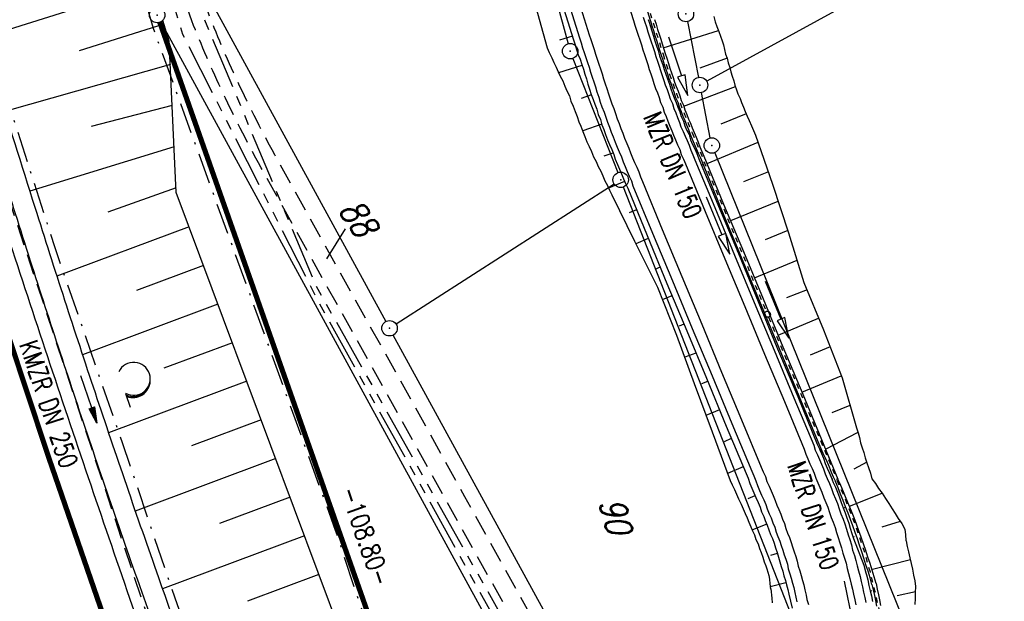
# Model space of a CAD drawing. Extents: x 447258 to 447844, y 441190 to 442763.
# Tile 53 of 123: x 447552 to 447648, y 441687 to 441744. Entities that reach past the tile are written whole.
import ezdxf
from ezdxf.enums import TextEntityAlignment as Align

# ---------------------------------------------------------------- set-up
doc = ezdxf.new("R2010")
doc.units = 0
doc.header["$LTSCALE"] = 2
doc.header["$MEASUREMENT"] = 0
for name, pattern in [('AUSGEZOGEN', [0]), ('BAB-FM2', [2.6, 1.5, -0.5, 0.1, -0.5]), ('GESTRICH-X2', [1.5, 1, -0.5]), ('PHANTOMX2', [5, 2.5, -0.5, 0.5, -0.5, 0.5, -0.5]), ('STRICHLINIEX2', [0.5, 0.25, -0.25])]:
    doc.linetypes.add(name, pattern=pattern)
doc.layers.get('0').update_dxf_attribs({"linetype": 'AUSGEZOGEN'})
for name, color, linetype in [('207-ABSTAND', 8, 'AUSGEZOGEN'), ('207-FLSTNR', 8, 'AUSGEZOGEN'), ('207-GRENZL', 8, 'AUSGEZOGEN'), ('207-GRENZL-BAB', 7, 'AUSGEZOGEN'), ('207-GRENZP', 8, 'AUSGEZOGEN'), ('207-GRENZP-BAB', 7, 'AUSGEZOGEN'), ('BAB_FM', 5, 'BAB-FM2'), ('BOESCHG', 250, 'AUSGEZOGEN'), ('DB-Wegboeschungen', 15, 'CONTINUOUS'), ('DB-Wege', 15, 'CONTINUOUS'), ('DB-Wegleitungen', 15, 'CONTINUOUS'), ('FBRTOP', 250, 'AUSGEZOGEN'), ('KANAL', 7, 'GESTRICH-X2'), ('Lichtwellenleiter COLT', 46, 'PHANTOMX2'), ('Lichtwellenleiter GLH', 46, 'PHANTOMX2'), ('MULDE', 250, 'AUSGEZOGEN'), ('PFEIL', 7, 'CONTINUOUS'), ('PFEILTOP', 200, 'AUSGEZOGEN'), ('TEXTO', 4, 'CONTINUOUS'), ('WALD', 8, 'AUSGEZOGEN'), ('WEG', 250, 'GESTRICH-X2')]:
    doc.layers.add(name, color=color, linetype=linetype)
doc.styles.add('ROMANS', font='romans.shx', dxfattribs={"width": 0.8})

# ---------------------------------------------------------------- blocks, each defined once
blk = doc.blocks.new('GST')
at = {"color": 0}
blk.add_circle((0, 0), 0.75, dxfattribs=at)
blk.add_point((0, 0), dxfattribs=at)
blk = doc.blocks.new('LW')
at = {"color": 0}
blk.add_line((1.183, 0.003), (2.575, 0.003), dxfattribs=at)
for centre, radius, start, end in [((0.065, 1.189), 1.6, 312.72017, 226.72491), ((0.169, 1.08), 1.681, 321.19916, 68.98443), ((0.083, 1.129), 1.668, 319.29157, 65.21007)]:
    blk.add_arc(centre, radius, start, end, dxfattribs=at)
blk = doc.blocks.new('PFEIL2')
at = {"color": 0}
for p, q in [((0.88, 0.002), (-2.401, -0.012)), ((0.881, -0.271), (0.879, 0.276)), ((0.879, 0.276), (2.429, 0.009)), ((0.911, 0.27), (0.879, 0.265)), ((0.965, 0.261), (0.879, 0.246)), ((1.019, 0.252), (0.879, 0.228)), ((1.073, 0.242), (0.879, 0.209)), ((1.127, 0.233), (0.879, 0.191)), ((1.181, 0.224), (0.879, 0.172)), ((1.235, 0.214), (0.879, 0.154)), ((1.289, 0.205), (0.879, 0.135)), ((1.343, 0.196), (0.879, 0.117)), ((1.397, 0.187), (0.879, 0.098)), ((1.451, 0.177), (0.879, 0.08)), ((1.505, 0.168), (0.879, 0.061)), ((1.559, 0.159), (0.88, 0.043)), ((1.613, 0.149), (0.88, 0.024)), ((1.668, 0.14), (0.88, 0.006)), ((1.722, 0.131), (0.88, -0.013)), ((1.776, 0.121), (0.88, -0.031)), ((1.83, 0.112), (0.88, -0.05)), ((1.884, 0.103), (0.88, -0.068)), ((1.938, 0.094), (0.88, -0.087)), ((1.992, 0.084), (0.88, -0.105)), ((2.046, 0.075), (0.88, -0.124)), ((2.1, 0.066), (0.88, -0.142)), ((2.154, 0.056), (0.88, -0.161)), ((2.208, 0.047), (0.88, -0.179)), ((2.262, 0.038), (0.881, -0.198)), ((2.316, 0.029), (0.881, -0.216)), ((2.37, 0.019), (0.881, -0.235)), ((2.424, 0.01), (0.881, -0.253)), ((2.429, 0.009), (0.881, -0.271))]:
    blk.add_line(p, q, dxfattribs=at)

msp = doc.modelspace()

# ---------------------------------------------------------------- hatches: boundary and pattern name
at = {"layer": 'PFEILTOP'}
h = msp.add_hatch(dxfattribs=at)
h.set_pattern_fill('_USER', color=256, scale=1.5, angle=45, style=0, pattern_type=0)
h.set_pattern_definition([(329.237, (447424.7137, 441994.7568), (0.7672323, 1.2889355), [])])
edge = h.paths.add_edge_path()
edge.add_line((447554.689, 441513.768), (447547.504, 441545.104))
edge.add_line((447547.504, 441545.104), (447537.107, 441587.415))
edge.add_line((447537.107, 441587.415), (447530.255, 441607.806))
edge.add_line((447530.255, 441607.806), (447521.935, 441632.16))
edge.add_line((447521.935, 441632.16), (447521.172, 441636.995))
edge.add_line((447521.172, 441636.995), (447519.605, 441643.372))
edge.add_line((447519.605, 441643.372), (447515.335, 441649.099))
edge.add_line((447515.335, 441649.099), (447507.515, 441678.184))
edge.add_line((447507.515, 441678.184), (447498.583, 441711.54))
edge.add_line((447498.583, 441711.54), (447488.289, 441750.317))
edge.add_line((447488.289, 441750.317), (447482.131, 441773.305))
edge.add_line((447482.131, 441773.305), (447471.266, 441814.433))
edge.add_line((447471.266, 441814.433), (447463.339, 441844.985))
edge.add_line((447463.339, 441844.985), (447457.856, 441865.942))
edge.add_line((447457.856, 441865.942), (447449.55, 441897.966))
edge.add_line((447449.55, 441897.966), (447433.166, 441961.446))
edge.add_line((447433.166, 441961.446), (447421.147, 442008.815))
edge.add_line((447421.147, 442008.815), (447419.891, 442013.788))
edge.add_line((447553.909, 441513.59), (447546.726, 441544.92))
edge.add_line((447546.726, 441544.92), (447536.339, 441587.191))
edge.add_line((447536.339, 441587.191), (447529.497, 441607.55))
edge.add_line((447529.497, 441607.55), (447521.155, 441631.966))
edge.add_line((447521.155, 441631.966), (447520.388, 441636.837))
edge.add_line((447520.388, 441636.837), (447518.867, 441643.024))
edge.add_line((447518.867, 441643.024), (447514.603, 441648.743))
edge.add_line((447514.603, 441648.743), (447506.743, 441677.976))
edge.add_line((447506.743, 441677.976), (447497.811, 441711.334))
edge.add_line((447497.811, 441711.334), (447487.517, 441750.111))
edge.add_line((447487.517, 441750.111), (447481.357, 441773.099))
edge.add_line((447481.357, 441773.099), (447470.492, 441814.231))
edge.add_line((447470.492, 441814.231), (447462.565, 441844.783))
edge.add_line((447462.565, 441844.783), (447457.082, 441865.74))
edge.add_line((447457.082, 441865.74), (447448.776, 441897.766))
edge.add_line((447448.776, 441897.766), (447432.39, 441961.248))
edge.add_line((447432.39, 441961.248), (447420.371, 442008.619))
edge.add_line((447420.371, 442008.619), (447419.067, 442013.783))

# ---------------------------------------------------------------- linework, layer by layer
at = {"layer": '207-FLSTNR'}
msp.add_line((447584.027, 441723.46), (447582.213, 441720.547), dxfattribs=at)
at = {"layer": '207-GRENZL'}
for p, q in [((447591.817, 441792.476), (447605.664, 441741.404)), ((447667.392, 441764.229), (447619.107, 441737.76)), ((447571.02, 441745.472), (447587.98, 441714.458)), ((447566.159, 441743.532), (447608.681, 441665.649)), ((447617.235, 441743.554), (447618.305, 441738.135)), ((447606.134, 441739.981), (447610.486, 441728.898)), ((447619.456, 441732.266), (447618.594, 441736.663)), ((447619.881, 441730.834), (447638.29, 441685.216)), ((447610.13, 441727.794), (447588.971, 441714.205)), ((447628.186, 441683.778), (447611.034, 441727.502)), ((447613.14, 441668.428), (447588.699, 441713.142))]:
    msp.add_line(p, q, dxfattribs=at)
at = {"layer": '207-GRENZL-BAB', "const_width": 0.5, "flags": 128}
msp.add_lwpolyline([(447566.049, 441743.483), (447601.69, 441642.277)], dxfattribs=at)
at = {"layer": 'BAB_FM', "elevation": 15.129, "flags": 128}
msp.add_lwpolyline([(447495.608, 441989.275), (447492.293, 441976.643), (447492.44, 441971.852), (447495.348, 441948.145), (447498.998, 441937.054), (447501.326, 441922.454), (447509.29, 441889.856), (447510.301, 441876.486), (447512.857, 441865.442), (447515.001, 441855.801), (447519.865, 441845.371), (447521.425, 441840.839), (447525.398, 441827.34), (447530.83, 441809.898), (447533.224, 441799.43), (447533.657, 441792.659), (447538.399, 441778.609), (447541.349, 441768.637), (447548.322, 441745.151), (447555.832, 441721.726), (447562.39, 441702.712), (447567.73, 441687.005), (447575.29, 441665.95), (447584.842, 441638.924), (447591.148, 441623.505), (447599.743, 441602.561), (447607.765, 441581.002), (447619.878, 441553.225), (447633.446, 441519.415), (447646.254, 441491.919), (447655.195, 441472.268), (447661.578, 441458.302), (447669.128, 441454.308), (447671.761, 441453.641), (447675.656, 441448.302)], dxfattribs=at)
at = {"layer": 'BAB_FM', "flags": 128}
msp.add_lwpolyline([(447527.591, 441875.432), (447529.946, 441866.744), (447543.884, 441822.163), (447556.228, 441774.659), (447565.402, 441742.923), (447583.079, 441694.211), (447593.435, 441662.878), (447597.566, 441650.401), (447599.35, 441645.73), (447621.927, 441589.941), (447643.299, 441533.871), (447645.975, 441527.728), (447656.928, 441504.837), (447658.961, 441500.268), (447676.938, 441450.292), (447687.78, 441420.109), (447688.919, 441414.063), (447692.03, 441406.076), (447707.144, 441365.278)], dxfattribs=at)
at = {"layer": 'BOESCHG'}
for p, q in [((447565.247, 441747.134), (447548.817, 441741.959)), ((447566.449, 441743.319), (447558.222, 441740.728)), ((447567.02, 441740.6), (447567.019, 441740.6)), ((447567.076, 441739.401), (447551.024, 441734.816)), ((447567.262, 441735.405), (447559.399, 441733.375)), ((447567.448, 441731.41), (447553.437, 441727.104)), ((447567.634, 441727.414), (447561.007, 441725.072)), ((447568.898, 441723.639), (447556.066, 441718.846)), ((447570.298, 441719.892), (447563.799, 441717.465)), ((447571.697, 441716.145), (447558.549, 441711.234)), ((447573.097, 441712.398), (447566.453, 441709.916)), ((447574.497, 441708.651), (447561.083, 441703.641)), ((447575.896, 441704.904), (447569.133, 441702.378)), ((447577.296, 441701.157), (447563.671, 441696.067)), ((447578.695, 441697.409), (447571.84, 441694.849)), ((447580.095, 441693.662), (447566.312, 441688.514)), ((447581.495, 441689.915), (447574.571, 441687.329))]:
    msp.add_line(p, q, dxfattribs=at)
for points in [[(447490.874, 441774.634, 0.000732), (447503.191, 441735.269, 0.001058), (447504.239, 441731.961, 0.000049), (447527.037, 441660.553, 0.012987), (447548.526, 441598.847, 0.008782), (447584.24, 441509.076)], [(447505.968, 441733.072, 0.000005), (447506.375, 441731.761, 0.000001), (447528.372, 441660.974, 0.018969), (447550.06, 441599.512, 0.012778), (447587.97, 441510.52)]]:
    msp.add_lwpolyline(points, format="xyb", dxfattribs=at)
msp.add_lwpolyline([(447654.392, 441500.041), (447652.487, 441512.833), (447641.606, 441541.101), (447624.462, 441576.063), (447599.782, 441640.952), (447567.654, 441726.967), (447566.97, 441741.661), (447566.341, 441743.658)], dxfattribs=at)
at = {"layer": 'DB-Wegboeschungen', "linetype": 'Continuous'}
for p, q in [((447611.99, 441748.893), (447613.618, 441743.707)), ((447604.69, 441746.543), (447606.19, 441741.793)), ((447602.29, 441745.793), (447603.639, 441740.993)), ((447613.437, 441743.77), (447613.49, 441743.593)), ((447613.49, 441743.593), (447613.64, 441743.092)), ((447613.618, 441743.707), (447613.64, 441743.642)), ((447613.64, 441743.642), (447613.79, 441743.142)), ((447614.04, 441743.742), (447614.19, 441743.292)), ((447619.79, 441744.042), (447619.94, 441743.542)), ((447619.94, 441743.542), (447620.09, 441743.092)), ((447613.64, 441743.092), (447613.79, 441742.642)), ((447613.79, 441743.142), (447613.94, 441742.692)), ((447613.79, 441742.642), (447613.94, 441742.142)), ((447613.94, 441742.692), (447614.09, 441742.192)), ((447614.19, 441743.292), (447614.34, 441742.792)), ((447614.34, 441742.792), (447614.49, 441742.342)), ((447614.889, 441740.992), (447620.24, 441742.692)), ((447620.09, 441743.092), (447620.29, 441742.592)), ((447620.29, 441742.592), (447620.44, 441742.142)), ((447606.09, 441742.143), (447604.84, 441741.743)), ((447606.19, 441741.793), (447606.34, 441741.293)), ((447613.94, 441742.142), (447614.09, 441741.692)), ((447614.09, 441742.192), (447614.24, 441741.742)), ((447614.09, 441741.692), (447614.24, 441741.192)), ((447614.24, 441741.742), (447614.39, 441741.242)), ((447614.49, 441742.342), (447614.64, 441741.842)), ((447614.64, 441741.842), (447614.79, 441741.392)), ((447620.44, 441742.142), (447620.59, 441741.692)), ((447620.59, 441741.692), (447620.74, 441741.292)), ((447603.639, 441740.993), (447603.839, 441740.543)), ((447606.34, 441741.293), (447606.489, 441740.843)), ((447606.489, 441740.843), (447606.639, 441740.343)), ((447614.24, 441741.192), (447614.389, 441740.742)), ((447614.34, 441740.892), (447614.49, 441740.942)), ((447614.389, 441740.742), (447614.539, 441740.242)), ((447614.39, 441741.242), (447614.539, 441740.792)), ((447614.539, 441740.792), (447614.689, 441740.292)), ((447614.79, 441741.392), (447614.94, 441740.892)), ((447614.94, 441740.892), (447615.089, 441740.442)), ((447620.74, 441741.292), (447620.84, 441740.842)), ((447620.84, 441740.842), (447620.939, 441740.392)), ((447603.839, 441740.543), (447604.089, 441740.043)), ((447604.089, 441740.043), (447604.289, 441739.593)), ((447606.639, 441740.343), (447606.839, 441739.893)), ((447606.839, 441739.893), (447606.989, 441739.393)), ((447614.539, 441740.242), (447614.689, 441739.792)), ((447614.689, 441740.292), (447614.839, 441739.842)), ((447614.689, 441739.792), (447614.839, 441739.342)), ((447614.839, 441739.842), (447614.989, 441739.392)), ((447615.089, 441740.442), (447615.239, 441739.992)), ((447615.239, 441739.992), (447615.389, 441739.492)), ((447621.089, 441739.992), (447618.439, 441739.042)), ((447620.939, 441740.392), (447621.089, 441739.992)), ((447621.089, 441739.992), (447621.189, 441739.542)), ((447604.289, 441739.593), (447604.489, 441739.143)), ((447604.489, 441739.143), (447604.689, 441738.693)), ((447604.689, 441738.693), (447604.889, 441738.243)), ((447606.989, 441739.293), (447604.739, 441738.593)), ((447606.989, 441739.393), (447607.139, 441738.943)), ((447607.139, 441738.943), (447607.289, 441738.443)), ((447614.839, 441739.342), (447614.989, 441738.892)), ((447614.989, 441739.392), (447615.139, 441738.942)), ((447614.989, 441738.892), (447615.139, 441738.442)), ((447615.139, 441738.942), (447615.289, 441738.492)), ((447615.389, 441739.492), (447615.539, 441739.042)), ((447615.539, 441739.042), (447615.689, 441738.592)), ((447621.189, 441739.542), (447621.339, 441739.092)), ((447621.339, 441739.092), (447621.439, 441738.692)), ((447621.439, 441738.692), (447621.589, 441738.242)), ((447604.889, 441738.243), (447605.139, 441737.793)), ((447605.139, 441737.793), (447605.339, 441737.293)), ((447607.289, 441738.443), (447607.439, 441737.993)), ((447607.439, 441737.993), (447607.589, 441737.493)), ((447615.139, 441738.442), (447615.289, 441737.992)), ((447615.289, 441738.492), (447615.439, 441738.042)), ((447615.289, 441738.042), (447615.389, 441738.042)), ((447615.289, 441737.992), (447615.489, 441737.492)), ((447615.439, 441738.042), (447615.639, 441737.592)), ((447615.689, 441738.592), (447615.839, 441738.142)), ((447615.839, 441738.142), (447615.989, 441737.692)), ((447621.589, 441738.242), (447621.739, 441737.792)), ((447621.739, 441737.792), (447621.839, 441737.392)), ((447605.339, 441737.293), (447605.539, 441736.843)), ((447605.539, 441736.843), (447605.789, 441736.343)), ((447607.589, 441737.493), (447607.739, 441736.993)), ((447607.739, 441736.993), (447607.889, 441736.493)), ((447615.489, 441737.492), (447615.639, 441737.042)), ((447615.639, 441737.592), (447615.789, 441737.092)), ((447615.639, 441737.042), (447615.789, 441736.592)), ((447615.789, 441737.092), (447615.939, 441736.642)), ((447615.989, 441737.692), (447616.139, 441737.242)), ((447616.139, 441737.242), (447616.339, 441736.792)), ((447616.339, 441736.792), (447616.489, 441736.342)), ((447616.889, 441735.342), (447621.889, 441737.242)), ((447621.839, 441737.392), (447621.989, 441736.942)), ((447621.989, 441736.942), (447622.139, 441736.542)), ((447605.789, 441736.343), (447605.939, 441735.843)), ((447605.939, 441735.843), (447606.139, 441735.343)), ((447607.939, 441736.443), (447606.939, 441736.093)), ((447607.889, 441736.493), (447608.089, 441735.993)), ((447608.089, 441735.993), (447608.239, 441735.543)), ((447615.789, 441736.592), (447615.939, 441736.142)), ((447615.939, 441736.642), (447616.089, 441736.192)), ((447615.939, 441736.142), (447616.139, 441735.692)), ((447616.089, 441736.192), (447616.289, 441735.742)), ((447616.489, 441736.342), (447616.639, 441735.892)), ((447616.639, 441735.892), (447616.839, 441735.442)), ((447622.139, 441736.542), (447622.339, 441736.092)), ((447622.339, 441736.092), (447622.489, 441735.692)), ((447606.139, 441735.343), (447606.339, 441734.843)), ((447608.239, 441735.543), (447608.439, 441735.043)), ((447608.439, 441735.043), (447608.589, 441734.543)), ((447616.139, 441735.692), (447616.289, 441735.242)), ((447616.289, 441735.742), (447616.439, 441735.292)), ((447616.289, 441735.242), (447616.489, 441734.792)), ((447616.339, 441735.192), (447616.489, 441735.242)), ((447616.439, 441735.292), (447616.639, 441734.842)), ((447616.839, 441735.442), (447616.989, 441734.992)), ((447616.989, 441734.992), (447617.189, 441734.542)), ((447622.489, 441735.692), (447622.689, 441735.242)), ((447622.689, 441735.242), (447622.839, 441734.842)), ((447606.339, 441734.843), (447606.539, 441734.343)), ((447606.539, 441734.343), (447606.689, 441733.843)), ((447608.589, 441734.543), (447608.789, 441734.043)), ((447608.789, 441734.043), (447608.939, 441733.543)), ((447616.489, 441734.792), (447616.639, 441734.342)), ((447616.639, 441734.842), (447616.789, 441734.392)), ((447616.639, 441734.342), (447616.839, 441733.892)), ((447616.789, 441734.392), (447616.989, 441733.942)), ((447616.989, 441733.942), (447617.139, 441733.542)), ((447617.189, 441734.542), (447617.339, 441734.092)), ((447617.339, 441734.092), (447617.539, 441733.692)), ((447622.939, 441734.592), (447620.489, 441733.592)), ((447622.839, 441734.842), (447623.039, 441734.392)), ((447623.039, 441734.392), (447623.239, 441733.942)), ((447623.239, 441733.942), (447623.439, 441733.442)), ((447606.689, 441733.843), (447606.889, 441733.393)), ((447606.889, 441733.393), (447607.089, 441732.893)), ((447608.939, 441733.593), (447607.089, 441732.943)), ((447608.939, 441733.543), (447609.139, 441733.093)), ((447609.139, 441733.093), (447609.289, 441732.593)), ((447616.839, 441733.892), (447616.989, 441733.442)), ((447616.989, 441733.442), (447617.189, 441732.992)), ((447617.139, 441733.542), (447617.339, 441733.092)), ((447617.189, 441732.992), (447617.389, 441732.592)), ((447617.339, 441733.092), (447617.489, 441732.642)), ((447617.539, 441733.692), (447617.689, 441733.242)), ((447617.689, 441733.242), (447617.889, 441732.792)), ((447623.439, 441733.442), (447623.639, 441732.992)), ((447623.639, 441732.992), (447623.839, 441732.542)), ((447607.089, 441732.893), (447607.289, 441732.393)), ((447607.289, 441732.393), (447607.489, 441731.893)), ((447609.289, 441732.593), (447609.489, 441732.093)), ((447609.489, 441732.093), (447609.689, 441731.643)), ((447617.389, 441732.592), (447617.539, 441732.092)), ((447617.439, 441732.392), (447617.489, 441732.442)), ((447617.489, 441732.642), (447617.689, 441732.142)), ((447617.539, 441732.092), (447617.739, 441731.642)), ((447617.689, 441732.142), (447617.889, 441731.692)), ((447617.889, 441732.792), (447618.089, 441732.342)), ((447618.089, 441732.342), (447618.289, 441731.842)), ((447623.839, 441732.542), (447625.489, 441727.792)), ((447607.489, 441731.893), (447607.689, 441731.443)), ((447607.689, 441731.443), (447607.939, 441730.943)), ((447609.689, 441731.643), (447609.889, 441731.143)), ((447609.889, 441731.143), (447610.089, 441730.643)), ((447617.739, 441731.642), (447617.939, 441731.192)), ((447617.889, 441731.692), (447618.089, 441731.242)), ((447617.939, 441731.192), (447618.139, 441730.742)), ((447618.089, 441731.242), (447618.289, 441730.792)), ((447618.289, 441731.842), (447618.439, 441731.392)), ((447618.439, 441731.392), (447618.639, 441730.942)), ((447619.139, 441729.792), (447624.089, 441731.842)), ((447607.939, 441730.943), (447608.139, 441730.443)), ((447608.139, 441730.443), (447608.389, 441729.993)), ((447609.989, 441730.793), (447609.139, 441730.493)), ((447610.089, 441730.643), (447610.239, 441730.193)), ((447610.239, 441730.193), (447610.439, 441729.693)), ((447618.139, 441730.742), (447618.339, 441730.242)), ((447618.289, 441730.792), (447618.489, 441730.342)), ((447618.339, 441730.242), (447620.238, 441725.642)), ((447618.489, 441730.342), (447620.389, 441725.692)), ((447618.639, 441730.942), (447618.839, 441730.492)), ((447618.839, 441730.492), (447620.739, 441725.842)), ((447608.389, 441729.993), (447608.589, 441729.493)), ((447608.589, 441729.493), (447608.839, 441729.043)), ((447610.439, 441729.693), (447610.639, 441729.243)), ((447610.639, 441729.243), (447610.839, 441728.793)), ((447618.589, 441729.642), (447618.739, 441729.692)), ((447608.839, 441729.043), (447609.039, 441728.593)), ((447609.039, 441728.593), (447609.239, 441728.093)), ((447610.839, 441728.793), (447611.039, 441728.293)), ((447611.039, 441728.293), (447611.239, 441727.843)), ((447625.089, 441728.992), (447622.689, 441727.992)), ((447609.239, 441728.093), (447609.489, 441727.643)), ((447609.489, 441727.643), (447609.689, 441727.193)), ((447611.139, 441728.043), (447609.589, 441727.393)), ((447611.239, 441727.843), (447611.439, 441727.393)), ((447611.439, 441727.393), (447613.338, 441722.793)), ((447625.489, 441727.792), (447627.038, 441723.042)), ((447609.689, 441727.193), (447609.889, 441726.743)), ((447609.889, 441726.743), (447612.088, 441722.243)), ((447619.066, 441726.555), (447620.584, 441722.854)), ((447619.739, 441726.892), (447619.789, 441726.892)), ((447620.238, 441725.642), (447622.188, 441721.042)), ((447620.389, 441725.692), (447622.288, 441721.092)), ((447620.739, 441725.842), (447622.688, 441721.242)), ((447621.438, 441724.242), (447626.039, 441726.142)), ((447612.288, 441725.293), (447611.588, 441724.993)), ((447620.888, 441724.092), (447621.038, 441724.142)), ((447613.438, 441722.493), (447612.238, 441721.993)), ((447613.338, 441722.793), (447615.238, 441718.142)), ((447620.584, 441722.854), (447620.214, 441722.702)), ((447620.214, 441722.702), (447621.343, 441721.004)), ((447620.954, 441723.006), (447620.584, 441722.854)), ((447621.343, 441721.004), (447620.954, 441723.006)), ((447626.988, 441723.292), (447624.788, 441722.392)), ((447627.038, 441723.042), (447628.538, 441718.242)), ((447612.088, 441722.243), (447614.338, 441717.792)), ((447622.038, 441721.342), (447622.088, 441721.342)), ((447622.188, 441721.042), (447624.088, 441716.392)), ((447622.288, 441721.092), (447624.238, 441716.442)), ((447622.688, 441721.242), (447624.588, 441716.642)), ((447614.588, 441719.742), (447614.088, 441719.492)), ((447623.738, 441718.692), (447627.888, 441720.392)), ((447623.188, 441718.542), (447623.338, 441718.642)), ((447614.338, 441717.792), (447616.188, 441713.142)), ((447615.238, 441718.142), (447617.188, 441713.542)), ((447624.79, 441718.377), (447626.308, 441714.676)), ((447628.538, 441718.242), (447630.438, 441713.641)), ((447615.738, 441716.942), (447614.788, 441716.542)), ((447628.838, 441717.541), (447626.838, 441716.742)), ((447624.088, 441716.392), (447625.988, 441711.792)), ((447624.238, 441716.442), (447626.138, 441711.842)), ((447624.588, 441716.642), (447626.488, 441711.992)), ((447626.678, 441714.828), (447626.308, 441714.676)), ((447627.067, 441712.826), (447626.678, 441714.828)), ((447616.888, 441714.192), (447616.438, 441713.992)), ((447626.308, 441714.676), (447625.938, 441714.524)), ((447625.938, 441714.524), (447627.067, 441712.826)), ((447626.038, 441713.142), (447629.938, 441714.791)), ((447616.188, 441713.142), (447617.887, 441708.442)), ((447617.188, 441713.542), (447619.087, 441708.942)), ((447625.488, 441713.042), (447625.638, 441713.092)), ((447630.438, 441713.641), (447632.237, 441708.991)), ((447626.488, 441711.992), (447628.437, 441707.392)), ((447631.088, 441711.991), (447629.138, 441711.191)), ((447618.038, 441711.392), (447616.988, 441710.992)), ((447625.988, 441711.792), (447627.937, 441707.192)), ((447626.138, 441711.842), (447628.037, 441707.242)), ((447626.637, 441710.242), (447626.687, 441710.292)), ((447628.337, 441707.592), (447632.137, 441709.191)), ((447617.887, 441708.442), (447619.637, 441703.742)), ((447619.187, 441708.642), (447618.587, 441708.392)), ((447619.087, 441708.942), (447620.987, 441704.292)), ((447632.237, 441708.991), (447633.637, 441704.141)), ((447627.787, 441707.492), (447627.937, 441707.542)), ((447627.937, 441707.192), (447629.837, 441702.541)), ((447628.037, 441707.242), (447629.987, 441702.591)), ((447628.437, 441707.392), (447631.84, 441699.151)), ((447632.987, 441706.291), (447631.237, 441705.591)), ((447620.337, 441705.892), (447619.037, 441705.342)), ((447619.637, 441703.742), (447621.387, 441699.042)), ((447620.987, 441704.292), (447622.937, 441699.692)), ((447630.687, 441702.091), (447633.737, 441703.691)), ((447633.637, 441704.141), (447633.787, 441703.641)), ((447633.787, 441703.641), (447633.937, 441703.191)), ((447621.487, 441703.092), (447620.787, 441702.792)), ((447629.837, 441702.541), (447630.037, 441702.091)), ((447629.987, 441702.591), (447630.187, 441702.141)), ((447633.937, 441703.191), (447634.037, 441702.691)), ((447634.037, 441702.691), (447634.187, 441702.191)), ((447630.037, 441702.091), (447630.237, 441701.641)), ((447630.087, 441701.941), (447630.237, 441701.991)), ((447630.187, 441702.141), (447630.387, 441701.691)), ((447630.237, 441701.641), (447630.437, 441701.191)), ((447630.387, 441701.691), (447630.587, 441701.241)), ((447634.187, 441702.191), (447634.337, 441701.741)), ((447634.337, 441701.741), (447634.487, 441701.241)), ((447630.437, 441701.191), (447630.587, 441700.691)), ((447630.587, 441701.241), (447630.787, 441700.791)), ((447630.587, 441700.691), (447630.787, 441700.241)), ((447630.787, 441700.791), (447630.987, 441700.341)), ((447634.637, 441700.791), (447633.387, 441700.141)), ((447634.487, 441701.241), (447634.637, 441700.741)), ((447634.637, 441700.741), (447634.787, 441700.291)), ((447622.637, 441700.342), (447621.137, 441699.692)), ((447622.937, 441699.692), (447623.137, 441699.242)), ((447630.787, 441700.241), (447630.987, 441699.791)), ((447630.987, 441700.341), (447631.187, 441699.841)), ((447630.987, 441699.791), (447631.187, 441699.341)), ((447631.187, 441699.841), (447631.387, 441699.391)), ((447634.787, 441700.291), (447634.987, 441699.741)), ((447634.987, 441699.741), (447635.137, 441699.191)), ((447621.387, 441699.042), (447621.587, 441698.592)), ((447621.587, 441698.592), (447621.787, 441698.142)), ((447623.137, 441699.242), (447623.287, 441698.742)), ((447623.287, 441698.742), (447623.487, 441698.292)), ((447631.187, 441699.341), (447631.387, 441698.841)), ((447631.237, 441699.191), (447631.337, 441699.191)), ((447631.387, 441699.391), (447631.587, 441698.941)), ((447631.387, 441698.841), (447631.587, 441698.391)), ((447635.137, 441699.191), (447635.487, 441698.741)), ((447635.487, 441698.741), (447635.787, 441698.241)), ((447621.787, 441698.142), (447621.987, 441697.692)), ((447621.987, 441697.692), (447622.187, 441697.242)), ((447623.487, 441698.292), (447623.687, 441697.842)), ((447623.687, 441697.842), (447623.887, 441697.392)), ((447631.587, 441698.391), (447631.787, 441697.891)), ((447631.787, 441697.891), (447631.987, 441697.391)), ((447632.951, 441696.54), (447636.137, 441697.791)), ((447635.787, 441698.241), (447636.137, 441697.791)), ((447636.137, 441697.791), (447636.437, 441697.291)), ((447622.187, 441697.242), (447622.437, 441696.742)), ((447622.437, 441696.742), (447622.637, 441696.292)), ((447623.787, 441697.542), (447623.087, 441697.242)), ((447623.887, 441697.392), (447624.087, 441696.892)), ((447624.087, 441696.892), (447624.287, 441696.442)), ((447631.987, 441697.391), (447632.137, 441696.891)), ((447632.137, 441696.891), (447632.337, 441696.391)), ((447636.437, 441697.291), (447636.787, 441696.791)), ((447636.787, 441696.791), (447637.087, 441696.291)), ((447622.637, 441696.292), (447622.837, 441695.842)), ((447622.837, 441695.842), (447623.036, 441695.392)), ((447624.287, 441696.442), (447624.437, 441695.992)), ((447624.437, 441695.992), (447624.637, 441695.542)), ((447632.337, 441696.391), (447632.587, 441696.441)), ((447632.337, 441696.391), (447632.537, 441695.891)), ((447632.537, 441695.891), (447632.686, 441695.391)), ((447637.087, 441696.291), (447637.387, 441695.841)), ((447637.387, 441695.841), (447637.686, 441695.341)), ((447623.036, 441695.392), (447623.186, 441694.992)), ((447623.186, 441694.992), (447623.386, 441694.542)), ((447624.936, 441694.792), (447623.536, 441694.242)), ((447624.637, 441695.542), (447624.786, 441695.142)), ((447624.786, 441695.142), (447624.986, 441694.692)), ((447632.686, 441695.391), (447632.886, 441694.891)), ((447632.886, 441694.891), (447633.036, 441694.391)), ((447637.886, 441695.041), (447636.086, 441694.491)), ((447637.686, 441695.341), (447638.036, 441694.841)), ((447638.036, 441694.841), (447638.336, 441694.291)), ((447623.386, 441694.542), (447623.536, 441694.142)), ((447623.536, 441694.142), (447623.736, 441693.742)), ((447624.986, 441694.692), (447625.136, 441694.242)), ((447625.136, 441694.242), (447625.286, 441693.792)), ((447633.036, 441694.391), (447633.186, 441693.891)), ((447633.186, 441693.891), (447633.336, 441693.391)), ((447638.336, 441694.291), (447638.386, 441693.741)), ((447623.736, 441693.742), (447623.886, 441693.292)), ((447623.886, 441693.292), (447624.086, 441692.892)), ((447624.086, 441692.892), (447624.236, 441692.442)), ((447625.286, 441693.792), (447625.486, 441693.392)), ((447625.486, 441693.392), (447625.636, 441692.942)), ((447625.636, 441692.942), (447625.786, 441692.492)), ((447633.286, 441693.541), (447633.436, 441693.591)), ((447633.336, 441693.391), (447634.354, 441690.825)), ((447638.386, 441693.741), (447638.43, 441693.216)), ((447638.43, 441693.216), (447638.44, 441693.174)), ((447638.44, 441693.174), (447638.563, 441692.635)), ((447624.236, 441692.442), (447624.386, 441692.042)), ((447624.386, 441692.042), (447624.536, 441691.592)), ((447625.936, 441691.942), (447625.286, 441691.742)), ((447625.786, 441692.492), (447625.936, 441692.042)), ((447625.936, 441692.042), (447626.086, 441691.592)), ((447638.563, 441692.635), (447638.685, 441692.096)), ((447638.685, 441692.096), (447638.823, 441691.51)), ((447624.536, 441691.592), (447624.686, 441691.142)), ((447624.686, 441691.142), (447624.836, 441690.742)), ((447626.086, 441691.592), (447626.186, 441691.142)), ((447626.186, 441691.142), (447626.336, 441690.692)), ((447635.178, 441690.431), (447638.869, 441691.368)), ((447638.823, 441691.51), (447638.945, 441690.972)), ((447638.945, 441690.972), (447639.067, 441690.433)), ((447624.836, 441690.742), (447624.932, 441690.456)), ((447624.932, 441690.456), (447625.12, 441689.801)), ((447625.01, 441690.335), (447625.011, 441690.329)), ((447626.336, 441690.692), (447626.486, 441690.242)), ((447626.486, 441690.242), (447626.586, 441689.792)), ((447634.354, 441690.825), (447634.555, 441690.084)), ((447634.555, 441690.084), (447634.62, 441689.882)), ((447639.067, 441690.433), (447639.158, 441689.832)), ((447625.12, 441689.801), (447625.193, 441689.448)), ((447625.193, 441689.448), (447625.237, 441688.99)), ((447626.786, 441689.092), (447625.263, 441688.699)), ((447626.586, 441689.792), (447626.736, 441689.342)), ((447626.736, 441689.342), (447626.836, 441688.892)), ((447634.62, 441689.882), (447634.727, 441689.391)), ((447634.727, 441689.391), (447634.849, 441688.853)), ((447635.531, 441689.021), (447635.653, 441688.483)), ((447639.158, 441689.832), (447639.28, 441689.293)), ((447639.28, 441689.293), (447639.355, 441688.739)), ((447625.237, 441688.99), (447625.281, 441688.531)), ((447625.275, 441688.594), (447625.283, 441688.521)), ((447625.281, 441688.531), (447625.283, 441688.521)), ((447625.33, 441688.525), (447625.416, 441687.628)), ((447626.836, 441688.892), (447626.986, 441688.442)), ((447626.986, 441688.442), (447627.086, 441687.992)), ((447634.849, 441688.853), (447634.972, 441688.314)), ((447634.972, 441688.314), (447635.114, 441688.361)), ((447634.972, 441688.314), (447635.079, 441687.823)), ((447635.135, 441688.945), (447635.257, 441688.407)), ((447635.257, 441688.407), (447635.379, 441687.868)), ((447635.653, 441688.483), (447635.775, 441687.944)), ((447639.367, 441688.217), (447637.593, 441687.851)), ((447639.335, 441688.154), (447639.314, 441687.569)), ((447639.355, 441688.739), (447639.335, 441688.154)), ((447625.416, 441687.628), (447625.46, 441687.17)), ((447627.086, 441687.992), (447627.087, 441687.988)), ((447627.087, 441687.988), (447627.386, 441686.642)), ((447635.079, 441687.823), (447635.201, 441687.285)), ((447635.379, 441687.868), (447635.486, 441687.377)), ((447635.486, 441687.377), (447635.561, 441686.823)), ((447635.775, 441687.944), (447635.882, 441687.453)), ((447635.882, 441687.453), (447635.957, 441686.899)), ((447639.314, 441687.569), (447639.294, 441686.985))]:
    msp.add_line(p, q, dxfattribs=at)
for centre, major_axis, start_param, end_param in [((447546.873, 441663.245), (-24.209, 88.683), -1.553937, -1.43849), ((447563.356, 441668.465), (-19.953, 72.344), -1.562435, -1.418655)]:
    msp.add_ellipse(centre, major_axis=major_axis, ratio=1, start_param=start_param, end_param=end_param, dxfattribs=at)
at = {"layer": 'DB-Wege', "linetype": 'Continuous'}
for p, q in [((447610.497, 441748.444), (447611.994, 441743.674)), ((447605.266, 441746.745), (447606.763, 441741.974)), ((447606.217, 441747.054), (447607.714, 441742.283)), ((447611.994, 441743.674), (447612.149, 441743.198)), ((447612.945, 441743.982), (447613.1, 441743.507)), ((447613.1, 441743.507), (447613.254, 441743.031)), ((447612.149, 441743.198), (447612.303, 441742.722)), ((447612.303, 441742.722), (447612.458, 441742.247)), ((447613.254, 441743.031), (447613.409, 441742.556)), ((447613.409, 441742.556), (447613.563, 441742.08)), ((447606.763, 441741.974), (447606.918, 441741.499)), ((447607.714, 441742.283), (447607.869, 441741.808)), ((447607.869, 441741.808), (447608.023, 441741.332)), ((447612.458, 441742.247), (447612.612, 441741.771)), ((447612.612, 441741.771), (447612.767, 441741.296)), ((447613.563, 441742.08), (447613.718, 441741.605)), ((447613.718, 441741.605), (447613.872, 441741.129)), ((447606.918, 441741.499), (447607.072, 441741.023)), ((447607.072, 441741.023), (447607.227, 441740.548)), ((447608.023, 441741.332), (447608.178, 441740.857)), ((447608.178, 441740.857), (447608.332, 441740.381)), ((447612.767, 441741.296), (447612.921, 441740.82)), ((447612.921, 441740.82), (447613.075, 441740.345)), ((447613.872, 441741.129), (447614.027, 441740.654)), ((447614.027, 441740.654), (447614.181, 441740.178)), ((447607.227, 441740.548), (447607.381, 441740.072)), ((447607.381, 441740.072), (447607.536, 441739.597)), ((447608.332, 441740.381), (447608.487, 441739.906)), ((447608.487, 441739.906), (447608.641, 441739.43)), ((447613.075, 441740.345), (447613.23, 441739.869)), ((447613.23, 441739.869), (447613.384, 441739.394)), ((447614.181, 441740.178), (447614.336, 441739.703)), ((447614.336, 441739.703), (447614.49, 441739.227)), ((447607.536, 441739.597), (447607.69, 441739.121)), ((447607.69, 441739.121), (447607.845, 441738.646)), ((447608.641, 441739.43), (447608.796, 441738.954)), ((447608.796, 441738.954), (447608.95, 441738.479)), ((447613.384, 441739.394), (447613.539, 441738.918)), ((447613.539, 441738.918), (447613.678, 441738.49)), ((447614.49, 441739.227), (447614.629, 441738.799)), ((447614.629, 441738.799), (447614.783, 441738.324)), ((447607.845, 441738.646), (447607.999, 441738.17)), ((447607.999, 441738.17), (447608.154, 441737.694)), ((447608.95, 441738.479), (447609.105, 441738.003)), ((447609.105, 441738.003), (447609.259, 441737.528)), ((447613.678, 441738.49), (447613.832, 441738.015)), ((447613.832, 441738.015), (447613.987, 441737.539)), ((447614.783, 441738.324), (447614.938, 441737.848)), ((447614.938, 441737.848), (447615.077, 441737.42)), ((447608.154, 441737.694), (447608.308, 441737.219)), ((447608.308, 441737.219), (447608.462, 441736.743)), ((447609.259, 441737.528), (447609.414, 441737.052)), ((447609.414, 441737.052), (447609.583, 441736.529)), ((447613.987, 441737.539), (447614.141, 441737.064)), ((447614.141, 441737.064), (447614.328, 441736.651)), ((447615.077, 441737.42), (447615.279, 441736.96)), ((447615.279, 441736.96), (447615.434, 441736.484)), ((447608.462, 441736.743), (447608.632, 441736.22)), ((447608.632, 441736.22), (447608.787, 441735.745)), ((447609.583, 441736.529), (447609.738, 441736.054)), ((447609.738, 441736.054), (447609.892, 441735.578)), ((447614.328, 441736.651), (447614.482, 441736.175)), ((447614.482, 441736.175), (447614.637, 441735.7)), ((447615.434, 441736.484), (447615.573, 441736.056)), ((447615.573, 441736.056), (447615.775, 441735.596)), ((447608.787, 441735.745), (447608.941, 441735.269)), ((447608.941, 441735.269), (447609.159, 441734.762)), ((447609.892, 441735.578), (447610.094, 441735.118)), ((447610.094, 441735.118), (447610.249, 441734.642)), ((447614.637, 441735.7), (447614.839, 441735.24)), ((447614.839, 441735.24), (447614.993, 441734.764)), ((447615.775, 441735.596), (447615.929, 441735.121)), ((447615.929, 441735.121), (447616.116, 441734.708)), ((447609.159, 441734.762), (447609.313, 441734.286)), ((447609.313, 441734.286), (447609.468, 441733.81)), ((447610.249, 441734.642), (447610.419, 441734.119)), ((447610.419, 441734.119), (447610.621, 441733.659)), ((447614.993, 441734.764), (447615.18, 441734.352)), ((447615.18, 441734.352), (447615.334, 441733.876)), ((447616.116, 441734.708), (447616.27, 441734.233)), ((447616.27, 441734.233), (447616.472, 441733.773)), ((447609.468, 441733.81), (447609.685, 441733.303)), ((447609.685, 441733.303), (447609.84, 441732.827)), ((447610.621, 441733.659), (447610.775, 441733.184)), ((447610.775, 441733.184), (447610.977, 441732.724)), ((447615.334, 441733.876), (447615.537, 441733.416)), ((447615.537, 441733.416), (447615.739, 441732.956)), ((447615.739, 441732.956), (447615.878, 441732.528)), ((447616.472, 441733.773), (447616.611, 441733.345)), ((447616.611, 441733.345), (447616.813, 441732.885)), ((447609.84, 441732.827), (447610.042, 441732.367)), ((447610.042, 441732.367), (447610.212, 441731.844)), ((447610.977, 441732.724), (447611.132, 441732.248)), ((447611.132, 441732.248), (447611.349, 441731.741)), ((447615.878, 441732.528), (447616.08, 441732.068)), ((447616.08, 441732.068), (447616.282, 441731.608)), ((447616.813, 441732.885), (447617.015, 441732.424)), ((447617.015, 441732.424), (447617.202, 441732.012)), ((447617.202, 441732.012), (447617.404, 441731.552)), ((447610.212, 441731.844), (447610.414, 441731.384)), ((447610.414, 441731.384), (447610.616, 441730.924)), ((447611.349, 441731.741), (447611.551, 441731.28)), ((447611.551, 441731.28), (447611.706, 441730.805)), ((447616.282, 441731.608), (447616.484, 441731.148)), ((447616.484, 441731.148), (447616.638, 441730.672)), ((447617.404, 441731.552), (447617.558, 441731.076)), ((447617.558, 441731.076), (447617.76, 441730.616)), ((447610.616, 441730.924), (447610.833, 441730.416)), ((447610.833, 441730.416), (447610.988, 441729.941)), ((447611.706, 441730.805), (447611.908, 441730.345)), ((447611.908, 441730.345), (447612.11, 441729.885)), ((447616.638, 441730.672), (447616.84, 441730.212)), ((447616.84, 441730.212), (447617.042, 441729.752)), ((447617.76, 441730.616), (447617.962, 441730.156)), ((447617.962, 441730.156), (447619.888, 441725.524)), ((447610.988, 441729.941), (447611.19, 441729.481)), ((447611.19, 441729.481), (447611.392, 441729.021)), ((447612.11, 441729.885), (447612.312, 441729.425)), ((447612.312, 441729.425), (447612.514, 441728.964)), ((447617.042, 441729.752), (447618.967, 441725.12)), ((447611.392, 441729.021), (447611.594, 441728.56)), ((447611.594, 441728.56), (447611.796, 441728.1)), ((447612.514, 441728.964), (447612.668, 441728.489)), ((447612.668, 441728.489), (447612.87, 441728.029)), ((447611.796, 441728.1), (447611.95, 441727.625)), ((447611.95, 441727.625), (447613.86, 441723.041)), ((447612.87, 441728.029), (447614.796, 441723.397)), ((447619.888, 441725.524), (447621.813, 441720.892)), ((447618.967, 441725.12), (447620.877, 441720.536)), ((447613.86, 441723.041), (447615.785, 441718.409)), ((447614.796, 441723.397), (447616.705, 441718.813)), ((447621.813, 441720.892), (447623.723, 441716.308)), ((447620.877, 441720.536), (447622.802, 441715.904)), ((447616.705, 441718.813), (447618.631, 441714.181)), ((447615.785, 441718.409), (447617.71, 441713.777)), ((447622.802, 441715.904), (447624.728, 441711.272)), ((447623.723, 441716.308), (447625.648, 441711.676)), ((447618.631, 441714.181), (447620.556, 441709.549)), ((447617.71, 441713.777), (447619.62, 441709.193)), ((447624.728, 441711.272), (447626.637, 441706.688)), ((447625.648, 441711.676), (447627.573, 441707.045)), ((447619.62, 441709.193), (447621.545, 441704.561)), ((447620.556, 441709.549), (447622.481, 441704.917)), ((447626.637, 441706.688), (447628.563, 441702.056)), ((447627.573, 441707.045), (447629.483, 441702.46)), ((447621.545, 441704.561), (447623.471, 441699.929)), ((447622.481, 441704.917), (447624.391, 441700.333)), ((447629.483, 441702.46), (447629.637, 441701.985)), ((447628.563, 441702.056), (447628.717, 441701.581)), ((447628.717, 441701.581), (447628.919, 441701.121)), ((447629.637, 441701.985), (447629.839, 441701.525)), ((447629.839, 441701.525), (447630.041, 441701.065)), ((447628.919, 441701.121), (447629.121, 441700.661)), ((447629.121, 441700.661), (447629.323, 441700.201)), ((447630.041, 441701.065), (447630.243, 441700.605)), ((447630.243, 441700.605), (447630.445, 441700.145)), ((447623.471, 441699.929), (447623.673, 441699.469)), ((447624.391, 441700.333), (447624.593, 441699.873)), ((447624.593, 441699.873), (447624.795, 441699.413)), ((447629.323, 441700.201), (447629.525, 441699.74)), ((447629.525, 441699.74), (447629.68, 441699.265)), ((447630.445, 441700.145), (447630.6, 441699.669)), ((447630.6, 441699.669), (447630.802, 441699.209)), ((447623.673, 441699.469), (447623.875, 441699.009)), ((447623.875, 441699.009), (447624.029, 441698.533)), ((447624.795, 441699.413), (447624.949, 441698.937)), ((447624.949, 441698.937), (447625.151, 441698.477)), ((447629.68, 441699.265), (447629.882, 441698.805)), ((447629.882, 441698.805), (447630.084, 441698.345)), ((447630.802, 441699.209), (447631.004, 441698.749)), ((447631.004, 441698.749), (447631.221, 441698.241)), ((447624.029, 441698.533), (447624.231, 441698.073)), ((447624.231, 441698.073), (447624.433, 441697.613)), ((447625.151, 441698.477), (447625.353, 441698.017)), ((447625.353, 441698.017), (447625.555, 441697.557)), ((447630.084, 441698.345), (447630.286, 441697.885)), ((447630.286, 441697.885), (447630.456, 441697.362)), ((447631.221, 441698.241), (447631.376, 441697.766)), ((447631.376, 441697.766), (447631.593, 441697.258)), ((447624.433, 441697.613), (447624.635, 441697.153)), ((447624.635, 441697.153), (447624.837, 441696.693)), ((447624.837, 441696.693), (447624.976, 441696.265)), ((447625.555, 441697.557), (447625.757, 441697.097)), ((447625.757, 441697.097), (447625.912, 441696.622)), ((447630.456, 441697.362), (447630.658, 441696.901)), ((447630.658, 441696.901), (447630.86, 441696.441)), ((447631.593, 441697.258), (447631.795, 441696.798)), ((447631.795, 441696.798), (447631.965, 441696.275)), ((447624.976, 441696.265), (447625.178, 441695.805)), ((447625.178, 441695.805), (447625.365, 441695.392)), ((447625.912, 441696.622), (447626.099, 441696.209)), ((447626.099, 441696.209), (447626.301, 441695.749)), ((447626.301, 441695.749), (447626.455, 441695.273)), ((447630.86, 441696.441), (447631.03, 441695.918)), ((447631.03, 441695.918), (447631.184, 441695.443)), ((447631.965, 441696.275), (447632.12, 441695.799)), ((447632.12, 441695.799), (447632.337, 441695.292)), ((447625.365, 441695.392), (447625.519, 441694.917)), ((447625.519, 441694.917), (447625.706, 441694.504)), ((447626.455, 441695.273), (447626.642, 441694.861)), ((447626.642, 441694.861), (447626.796, 441694.385)), ((447631.184, 441695.443), (447631.386, 441694.983)), ((447631.386, 441694.983), (447631.556, 441694.46)), ((447632.337, 441695.292), (447632.492, 441694.816)), ((447632.492, 441694.816), (447632.662, 441694.293)), ((447625.706, 441694.504), (447625.86, 441694.029)), ((447625.86, 441694.029), (447626, 441693.601)), ((447626.796, 441694.385), (447626.951, 441693.91)), ((447626.951, 441693.91), (447627.137, 441693.497)), ((447631.556, 441694.46), (447631.711, 441693.984)), ((447631.711, 441693.984), (447631.865, 441693.508)), ((447632.662, 441694.293), (447632.832, 441693.77)), ((447626, 441693.601), (447626.202, 441693.141)), ((447626.202, 441693.141), (447626.341, 441692.713)), ((447627.137, 441693.497), (447627.292, 441693.022)), ((447627.292, 441693.022), (447627.431, 441692.594)), ((447631.865, 441693.508), (447632.035, 441692.985)), ((447632.035, 441692.985), (447632.189, 441692.51)), ((447632.832, 441693.77), (447632.986, 441693.294)), ((447632.986, 441693.294), (447633.156, 441692.771)), ((447626.341, 441692.713), (447626.48, 441692.285)), ((447626.48, 441692.285), (447626.634, 441691.809)), ((447627.431, 441692.594), (447627.585, 441692.118)), ((447627.585, 441692.118), (447627.74, 441691.643)), ((447632.189, 441692.51), (447632.312, 441691.971)), ((447632.312, 441691.971), (447632.466, 441691.496)), ((447633.156, 441692.771), (447633.263, 441692.28)), ((447633.263, 441692.28), (447633.433, 441691.757)), ((447626.634, 441691.809), (447626.773, 441691.381)), ((447626.773, 441691.381), (447626.928, 441690.906)), ((447627.74, 441691.643), (447627.879, 441691.215)), ((447627.879, 441691.215), (447627.986, 441690.724)), ((447632.466, 441691.496), (447632.621, 441691.02)), ((447632.621, 441691.02), (447632.743, 441690.482)), ((447633.433, 441691.757), (447633.587, 441691.282)), ((447633.587, 441691.282), (447633.71, 441690.743)), ((447626.928, 441690.906), (447627.019, 441690.462)), ((447627.019, 441690.462), (447627.174, 441689.987)), ((447627.174, 441689.987), (447627.313, 441689.559)), ((447627.986, 441690.724), (447628.14, 441690.248)), ((447628.14, 441690.248), (447628.279, 441689.82)), ((447632.743, 441690.482), (447632.85, 441689.991)), ((447632.85, 441689.991), (447633.004, 441689.515)), ((447633.71, 441690.743), (447633.817, 441690.252)), ((447633.817, 441690.252), (447633.986, 441689.729)), ((447627.313, 441689.559), (447627.419, 441689.068)), ((447627.419, 441689.068), (447627.559, 441688.64)), ((447628.279, 441689.82), (447628.386, 441689.329)), ((447628.386, 441689.329), (447628.525, 441688.901)), ((447633.004, 441689.515), (447633.127, 441688.977)), ((447633.986, 441689.729), (447634.093, 441689.238)), ((447634.093, 441689.238), (447634.216, 441688.699)), ((447627.559, 441688.64), (447627.665, 441688.149)), ((447627.665, 441688.149), (447627.757, 441687.705)), ((447628.525, 441688.901), (447628.632, 441688.41)), ((447628.632, 441688.41), (447628.739, 441687.919)), ((447633.127, 441688.977), (447633.234, 441688.486)), ((447633.234, 441688.486), (447633.341, 441687.995)), ((447634.216, 441688.699), (447634.323, 441688.208)), ((447634.323, 441688.208), (447634.445, 441687.67)), ((447627.757, 441687.705), (447627.848, 441687.262)), ((447628.739, 441687.919), (447628.83, 441687.476)), ((447628.83, 441687.476), (447628.985, 441687)), ((447633.341, 441687.995), (447633.463, 441687.456)), ((447633.463, 441687.456), (447633.57, 441686.965)), ((447634.445, 441687.67), (447634.552, 441687.179))]:
    msp.add_line(p, q, dxfattribs=at)
at = {"layer": 'DB-Wegleitungen', "linetype": 'STRICHLINIEX2'}
for p, q in [((447612.119, 441749.15), (447614.873, 441740.379)), ((447617.694, 441732.766), (447624.87, 441715.434)), ((447625.101, 441714.88), (447631.728, 441699.115))]:
    msp.add_line(p, q, dxfattribs=at)
at = {"layer": 'DB-Wegleitungen', "linetype": 'Continuous'}
for p, q in [((447615.39, 441742.072), (447616.646, 441738.275)), ((447616.646, 441738.275), (447616.266, 441738.149)), ((447616.266, 441738.149), (447617.274, 441736.376)), ((447617.026, 441738.4), (447616.646, 441738.275)), ((447617.274, 441736.376), (447617.026, 441738.4)), ((447632.456, 441689.246), (447633.24, 441685.323))]:
    msp.add_line(p, q, dxfattribs=at)
at = {"layer": 'DB-Wegleitungen', "linetype": 'STRICHLINIEX2'}
for centre, major_axis, start_param, end_param in [((447694.568, 441765.582), (-59.104, 59.104), 1.091693, 1.188863), ((447579.762, 441675.222), (-15.132, 55.157), 4.340796, 4.875612)]:
    msp.add_ellipse(centre, major_axis=major_axis, ratio=1, start_param=start_param, end_param=end_param, dxfattribs=at)
at = {"layer": 'DB-Wegleitungen', "linetype": 'Continuous'}
msp.add_ellipse((447624.985, 441715.157), major_axis=(-0.212, 0.212), ratio=1, start_param=2.62333841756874, end_param=8.906523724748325, dxfattribs=at)
at = {"layer": 'FBRTOP'}
for points in [[(447621.839, 441538.198, 0.000001), (447626.135, 441528.445, 0.000001), (447630.882, 441517.668)], [(447542.81, 441749.41, 0.001558), (447546.519, 441737.602, 0.001554), (447550.312, 441725.784, 0.001561), (447554.179, 441713.989, 0.001566), (447558.107, 441702.254, 0.001568), (447562.109, 441690.545, 0.001563), (447566.197, 441678.824, 0.001556), (447570.354, 441667.138, 0.001558), (447574.578, 441655.497, 0.001561), (447578.875, 441643.878, 0.00156), (447583.25, 441632.276, 0.001564), (447587.698, 441620.695, 0.001567), (447592.211, 441609.165, 0.001562), (447596.796, 441597.663, 0.001559), (447601.461, 441586.168, 0.001554), (447606.816, 441573.203, 0.002025)]]:
    msp.add_lwpolyline(points, format="xyb", dxfattribs=at)
at = {"layer": 'FBRTOP', "const_width": 0.5}
msp.add_lwpolyline([(447477.031, 442014.144), (447477.04, 442014.089), (447478.338, 442006.423), (447481.265, 441989.585), (447485.774, 441965.159), (447490.587, 441940.805), (447495.702, 441916.513), (447501.121, 441892.286), (447506.842, 441868.129), (447512.864, 441844.046), (447519.186, 441820.039), (447525.807, 441796.114), (447532.728, 441772.273), (447539.945, 441748.52), (447547.458, 441724.858), (447555.265, 441701.293), (447563.367, 441677.828), (447571.761, 441654.465), (447580.446, 441631.209), (447589.42, 441608.063), (447598.684, 441585.031)], dxfattribs=at)
at = {"layer": 'KANAL'}
msp.add_line((447550.344, 441729.5), (447565.438, 441684.031), dxfattribs=at)
at = {"layer": 'Lichtwellenleiter COLT', "flags": 128}
msp.add_lwpolyline([(447442.96, 442335.557), (447456.7, 442249.29), (447463.6, 442209.09), (447469.32, 442174.78), (447469.36, 442166.151), (447470.01, 442158.25), (447478.55, 442083.31), (447480.14, 442073.68), (447482.71, 442066.62), (447489.76, 442034.75), (447494.21, 442009.95), (447495.29, 441993.16), (447497.59, 441980.16), (447507.01, 441951.68), (447515.71, 441920.25), (447518.26, 441903.22), (447520.43, 441896.13), (447523.64, 441884.43), (447526.37, 441878.79), (447528.11, 441866.61), (447535.41, 441848.78), (447549.9, 441801.26), (447568.27, 441742.34), (447581.42, 441716.38), (447612.07, 441661.31), (447621.06, 441647.3), (447628.35, 441633.93), (447651.39, 441582.52), (447667.47, 441546.03), (447670.34, 441536.67), (447673.43, 441498.26), (447664.89, 441495.23), (447661.03, 441486.35), (447675.09, 441449.74), (447687.91, 441416.57), (447692.3, 441403.5), (447701.96, 441375.5), (447703.056, 441372.658), (447718.41, 441332.85), (447728.05, 441307.18), (447736.09, 441285.14), (447740.65, 441276.91), (447753.75, 441244.43), (447753.961, 441243.938)], dxfattribs=at)
at = {"layer": 'Lichtwellenleiter GLH', "flags": 128}
msp.add_lwpolyline([(447443.04, 442335.579), (447446.805, 442314.878), (447447.202, 442307.726), (447447.035, 442305.663), (447448.105, 442303.179), (447455.853, 442257.883), (447455.973, 442254.994), (447459.182, 442233.704), (447462.547, 442212.489), (447466.159, 442189.433), (447469.204, 442166.064), (447470.01, 442158.25), (447477.849, 442087.756), (447478.831, 442082.344), (447479.744, 442076.075), (447482.71, 442066.62), (447482.866, 442066.064), (447485.146, 442052.08), (447487.034, 442045.024), (447495.36, 441997.645), (447495.603, 441995.693), (447495.209, 441993.321), (447496.284, 441982.821), (447499.097, 441971.423), (447507.795, 441945.91), (447510.425, 441935.505), (447513.476, 441923.434), (447517.904, 441903.132), (447521.941, 441888.796), (447544.368, 441820.369), (447557.569, 441774.31), (447581.166, 441717.983), (447600.457, 441683.636), (447618.3, 441651.867), (447628.983, 441630.357), (447653.543, 441577.923), (447660.352, 441562.951), (447664.557, 441553.744), (447668.65, 441544.501), (447669.801, 441541.079), (447661.429, 441483.757), (447662.612, 441481.552), (447669.396, 441464.067), (447675.656, 441448.302), (447681.09, 441434.845), (447685.339, 441422.75), (447689.146, 441411.07), (447689.921, 441408.693), (447693.538, 441400.577), (447697.253, 441388.481), (447698.59, 441384.754), (447711.275, 441353.274), (447728.897, 441302.547), (447734.682, 441288.069), (447738.281, 441281.653), (447743.226, 441270.195), (447752.442, 441247.185), (447753.822, 441243.9)], dxfattribs=at)
at = {"layer": 'MULDE'}
for points in [[(447534.097, 441790.961, 0.000943), (447539, 441774.461, 0.000816), (447546.251, 441750.373, 0.002946), (447553.93, 441725.541, 0.004049), (447559.768, 441707.559, 0.00424), (447565.927, 441689.606, 0.002769), (447575.747, 441662.236, 0.000911), (447580.861, 441648.308, 0.001563), (447583.881, 441640.206, 0.000067), (447583.998, 441639.895, 0.003249)], [(447550.579, 441729.53, 0.000545), (447552.023, 441724.939, 0.004049), (447557.87, 441706.927, 0.00424), (447564.041, 441688.94, 0.000447), (447565.608, 441684.508, 0.000911)]]:
    msp.add_lwpolyline(points, format="xyb", dxfattribs=at)
at = {"layer": 'WEG', "flags": 128}
for points in [[(447622.116, 441648.506, -0.005118), (447617.03, 441655.577, -0.026449), (447616.133, 441657.006), (447595.108, 441694.81), (447576.155, 441728.889, -0.016179), (447572.183, 441736.609, -0.018371), (447569.162, 441743.634, -0.01643), (447568.137, 441746.565, -0.001463), (447557.815, 441779.846, -0.004756), (447556.409, 441784.585, -0.001933), (447553.107, 441796.294)], [(447624.351, 441650.6, -0.0105), (447618.517, 441656.71, -0.058515), (447617.627, 441657.944), (447595.655, 441697.451), (447577.722, 441729.695, -0.016179), (447573.8, 441737.318, -0.018308), (447570.806, 441744.278, -0.016493), (447569.79, 441747.182, -0.001461), (447559.503, 441780.352, -0.004759), (447558.098, 441785.089, -0.001936), (447554.801, 441796.779)]]:
    msp.add_lwpolyline(points, format="xyb", dxfattribs=at)

# ---------------------------------------------------------------- block references
at = {"layer": '207-GRENZP', "rotation": 285.3280982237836}
for p in [(447617.09, 441744.29), (447605.86, 441740.68), (447618.45, 441737.399), (447619.6, 441731.53), (447610.76, 441728.199), (447588.34, 441713.799)]:
    msp.add_blockref('GST', p, dxfattribs=at)
at = {"layer": '207-GRENZP-BAB', "rotation": 285.3280982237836}
msp.add_blockref('GST', (447565.8, 441744.19), dxfattribs=at)
at = {"layer": 'PFEIL', "rotation": 288.3664000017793}
msp.add_blockref('PFEIL2', (447559.166, 441706.907), dxfattribs=at)
at = {"layer": 'WALD', "rotation": 287.7915133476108}
msp.add_blockref('LW', (447562.373, 441708.59), dxfattribs=at)

# ---------------------------------------------------------------- texts
at = {"layer": '207-ABSTAND', "insert": (447586.015, 441693.635), "char_height": 1.8, "attachment_point": 5, "rotation": 289.40077, "style": 'ROMANS'}
msp.add_mtext('-108.80-', dxfattribs=at)
at = {"layer": '207-FLSTNR', "style": 'ROMANS', "oblique": 15, "width": 0.8}
for s, rotation, p in [('88', 303.44325, (447583.313, 441725.281)), ('90', 285.3281, (447608.61, 441696.96))]:
    msp.add_text(s, height=2.5, rotation=rotation, dxfattribs=at).set_placement(p)
at = {"layer": 'DB-Wegleitungen', "linetype": 'Continuous', "style": 'ROMANS', "oblique": 360, "width": 0.7}
for rotation, p in [(292.30622, (447612.937, 441734.274)), (288.12077, (447626.901, 441700.471))]:
    msp.add_text('MZR DN 150', height=1.8, rotation=rotation, dxfattribs=at).set_placement(p)
at = {"layer": 'TEXTO', "style": 'ROMANS', "width": 0.75}
msp.add_text('KMZR DN 250', height=1.8, rotation=288.3664, dxfattribs=at).set_placement((447554.431, 441706.154), align=Align.CENTER)

doc.saveas('drawing.dxf')
